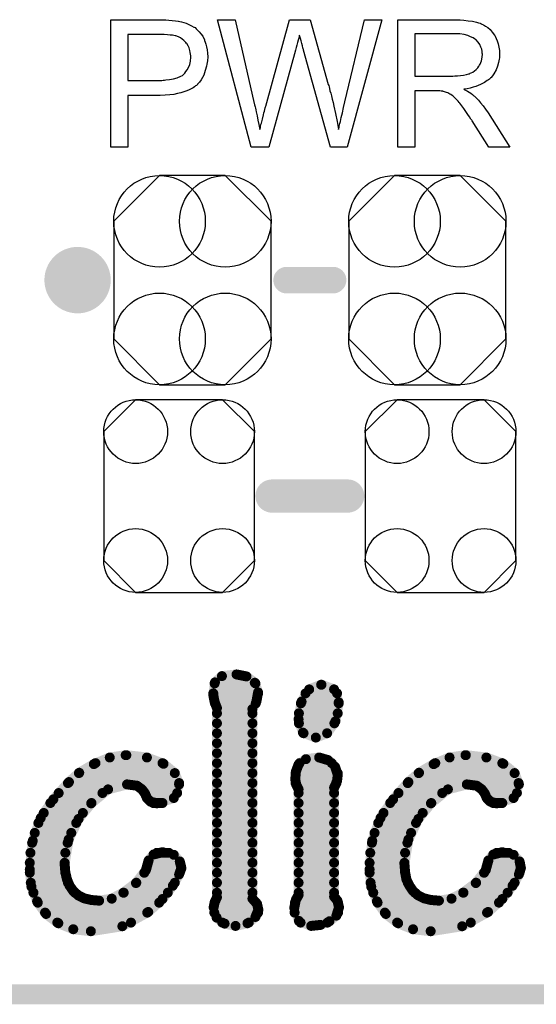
# Model space of a CAD drawing. Extents: x -0.07 to 0.95, y -0.15 to 2.1.
# Tile 5 of 16: x 0.57 to 0.72, y -0.15 to 0.14. Entities that reach past the tile are written whole.
import ezdxf

# ---------------------------------------------------------------- set-up
doc = ezdxf.new("R2010")
doc.units = 0
doc.layers.get('0').update_dxf_attribs({"linetype": 'CONTINUOUS'})
for name, color, linetype in [('gko', 6, 'CONTINUOUS'), ('gto', 2, 'CONTINUOUS'), ('gts', 1, 'CONTINUOUS')]:
    doc.layers.add(name, color=color, linetype=linetype)

# ---------------------------------------------------------------- blocks, each defined once
blk = doc.blocks.new('D11')
at = {"const_width": 0.005}
blk.add_lwpolyline([(-0.0025, 0, 1), (0.0025, 0, 1)], format="xyb", close=True, dxfattribs=at)
blk = doc.blocks.new('D13')
at = {"const_width": 0.0015}
blk.add_lwpolyline([(-0.00075, 0, 1), (0.00075, 0, 1)], format="xyb", close=True, dxfattribs=at)
blk = doc.blocks.new('D14')
at = {"const_width": 0.004}
blk.add_lwpolyline([(-0.002, 0, 1), (0.002, 0, 1)], format="xyb", close=True, dxfattribs=at)
blk = doc.blocks.new('D33')
at = {"const_width": 0.0984}
blk.add_lwpolyline([(-0.0315, 0), (0.0315, 0)], dxfattribs=at)
blk = doc.blocks.new('D36')
blk.add_lwpolyline([(-0.0237, 0.0177), (-0.0237, -0.0177), (-0.0099, -0.0315), (0.0099, -0.0315), (0.0237, -0.0177), (0.0237, 0.0177), (0.0099, 0.0315), (-0.0099, 0.0315)], close=True)
for centre in [(-0.0099, 0.0177), (0.0099, 0.0177), (-0.0099, -0.0177), (0.0099, -0.0177)]:
    blk.add_circle(centre, 0.0138)
blk = doc.blocks.new('D37')
blk.add_lwpolyline([(0.0227, -0.0194), (0.0227, 0.0194), (0.0131, 0.029), (-0.0131, 0.029), (-0.0227, 0.0194), (-0.0227, -0.0194), (-0.0131, -0.029), (0.0131, -0.029)], close=True)
for centre in [(-0.0131, 0.0194), (0.0131, 0.0194), (-0.0131, -0.0194), (0.0131, -0.0194)]:
    blk.add_circle(centre, 0.0096)

msp = doc.modelspace()

# ---------------------------------------------------------------- linework, layer by layer
at = {"layer": 'gko', "color": 6, "const_width": 0.006}
msp.add_lwpolyline([(-0.05, -0.15), (0.85, -0.15)], dxfattribs=at)
at = {"layer": 'gto', "color": 2}
for points in [[(0.6126, 0.1434), (0.6135, 0.1433), (0.6145, 0.1432), (0.6155, 0.1431), (0.6163, 0.143), (0.6164, 0.143), (0.6168, 0.1429), (0.6173, 0.1428), (0.618, 0.1426), (0.6187, 0.1424), (0.6195, 0.142), (0.6203, 0.1416), (0.621, 0.1412), (0.6211, 0.1411), (0.6214, 0.141), (0.6217, 0.1406), (0.6221, 0.1402), (0.6226, 0.1397), (0.6231, 0.1391), (0.6237, 0.1384), (0.6241, 0.1375), (0.6242, 0.1374), (0.6243, 0.1371), (0.6245, 0.1366), (0.6247, 0.136), (0.6249, 0.1352), (0.6251, 0.1343), (0.6252, 0.1333), (0.6253, 0.1322), (0.6253, 0.1322), (0.6253, 0.132), (0.6253, 0.1318), (0.6252, 0.1314), (0.6252, 0.131), (0.6251, 0.1305), (0.625, 0.13), (0.6249, 0.1294), (0.6245, 0.1281), (0.6243, 0.1274), (0.624, 0.1267), (0.6236, 0.126), (0.6232, 0.1253), (0.6227, 0.1246), (0.6221, 0.124), (0.6221, 0.1239), (0.622, 0.1238), (0.6218, 0.1236), (0.6215, 0.1235), (0.6212, 0.1232), (0.6208, 0.1229), (0.6202, 0.1226), (0.6196, 0.1223), (0.6189, 0.122), (0.618, 0.1217), (0.6171, 0.1214), (0.6161, 0.1212), (0.615, 0.1209), (0.6138, 0.1208), (0.6124, 0.1207), (0.6109, 0.1206), (0.6011, 0.1206), (0.6011, 0.105), (0.596, 0.105), (0.596, 0.1434), (0.6118, 0.1434), (0.6126, 0.1434)], [(0.6672, 0.105), (0.6622, 0.105), (0.6541, 0.1342), (0.6541, 0.1343), (0.6541, 0.1344), (0.654, 0.1346), (0.6539, 0.1349), (0.6538, 0.1355), (0.6536, 0.1362), (0.6534, 0.137), (0.6532, 0.1377), (0.653, 0.1383), (0.6529, 0.1386), (0.6529, 0.1387), (0.6529, 0.1387), (0.6528, 0.1386), (0.6528, 0.1383), (0.6527, 0.1378), (0.6525, 0.1372), (0.6523, 0.1365), (0.6521, 0.1357), (0.6519, 0.135), (0.6517, 0.1342), (0.6436, 0.105), (0.6383, 0.105), (0.6282, 0.1434), (0.6335, 0.1434), (0.6392, 0.1182), (0.6392, 0.1182), (0.6393, 0.118), (0.6393, 0.1178), (0.6394, 0.1175), (0.6395, 0.1172), (0.6396, 0.1168), (0.6397, 0.1163), (0.6398, 0.1157), (0.6401, 0.1145), (0.6403, 0.1132), (0.6406, 0.1118), (0.6409, 0.1103), (0.6409, 0.1104), (0.641, 0.1106), (0.6411, 0.1109), (0.6411, 0.1113), (0.6412, 0.1118), (0.6414, 0.1123), (0.6417, 0.1135), (0.642, 0.1148), (0.6421, 0.1154), (0.6423, 0.1159), (0.6424, 0.1164), (0.6425, 0.1169), (0.6426, 0.1172), (0.6427, 0.1174), (0.6499, 0.1434), (0.6561, 0.1434), (0.6615, 0.1239), (0.6615, 0.1239), (0.6617, 0.1236), (0.6618, 0.1232), (0.6619, 0.1227), (0.662, 0.122), (0.6623, 0.1213), (0.6625, 0.1205), (0.6627, 0.1195), (0.663, 0.1185), (0.6632, 0.1174), (0.6637, 0.1152), (0.6642, 0.1128), (0.6646, 0.1103), (0.6646, 0.1104), (0.6647, 0.1105), (0.6647, 0.1107), (0.6648, 0.111), (0.6648, 0.1113), (0.6649, 0.1117), (0.665, 0.1122), (0.6652, 0.1128), (0.6654, 0.114), (0.6658, 0.1154), (0.6661, 0.117), (0.6665, 0.1187), (0.6725, 0.1434), (0.6777, 0.1434), (0.6672, 0.105)], [(0.7008, 0.1434), (0.7013, 0.1434), (0.7024, 0.1433), (0.7037, 0.1431), (0.705, 0.143), (0.7062, 0.1427), (0.7068, 0.1425), (0.7073, 0.1424), (0.7074, 0.1424), (0.7074, 0.1423), (0.7078, 0.1421), (0.7083, 0.1419), (0.7089, 0.1415), (0.7096, 0.141), (0.7103, 0.1404), (0.7109, 0.1396), (0.7116, 0.1387), (0.7116, 0.1386), (0.7117, 0.1386), (0.7119, 0.1382), (0.7121, 0.1377), (0.7124, 0.137), (0.7127, 0.1361), (0.713, 0.1351), (0.7132, 0.1341), (0.7132, 0.1329), (0.7132, 0.1329), (0.7132, 0.1328), (0.7132, 0.1325), (0.7132, 0.1322), (0.7132, 0.1319), (0.7131, 0.1315), (0.7129, 0.1305), (0.7125, 0.1294), (0.7121, 0.1283), (0.7114, 0.1271), (0.711, 0.1265), (0.7106, 0.126), (0.7105, 0.1259), (0.7104, 0.1259), (0.7103, 0.1257), (0.7101, 0.1255), (0.7098, 0.1253), (0.7094, 0.1251), (0.709, 0.1248), (0.7086, 0.1245), (0.708, 0.1242), (0.7074, 0.1239), (0.7067, 0.1236), (0.706, 0.1233), (0.7052, 0.1231), (0.7043, 0.1228), (0.7034, 0.1226), (0.7024, 0.1225), (0.7025, 0.1224), (0.7027, 0.1223), (0.7031, 0.1221), (0.7035, 0.1219), (0.7045, 0.1213), (0.705, 0.1209), (0.7054, 0.1205), (0.7056, 0.1204), (0.7058, 0.1202), (0.7063, 0.1197), (0.7068, 0.1192), (0.7074, 0.1184), (0.7082, 0.1175), (0.7089, 0.1165), (0.7097, 0.1154), (0.7163, 0.105), (0.7099, 0.105), (0.7049, 0.113), (0.7049, 0.113), (0.7048, 0.1132), (0.7047, 0.1133), (0.7045, 0.1135), (0.7041, 0.1142), (0.7036, 0.1149), (0.703, 0.1158), (0.7024, 0.1167), (0.7018, 0.1175), (0.7012, 0.1183), (0.7012, 0.1183), (0.701, 0.1185), (0.7007, 0.1189), (0.7003, 0.1193), (0.6995, 0.1201), (0.6991, 0.1205), (0.6986, 0.1208), (0.6986, 0.1209), (0.6985, 0.1209), (0.6982, 0.121), (0.6979, 0.1212), (0.6976, 0.1214), (0.6972, 0.1215), (0.6963, 0.1218), (0.6962, 0.1218), (0.6961, 0.1219), (0.6959, 0.1219), (0.6956, 0.1219), (0.6952, 0.122), (0.6948, 0.122), (0.6942, 0.122), (0.6876, 0.122), (0.6876, 0.105), (0.6825, 0.105), (0.6825, 0.1434), (0.7003, 0.1434), (0.7008, 0.1434)], [(0.6121, 0.1389), (0.6011, 0.1389), (0.6011, 0.1251), (0.6114, 0.1251), (0.6118, 0.1252), (0.6122, 0.1252), (0.6126, 0.1253), (0.6137, 0.1254), (0.6149, 0.1256), (0.616, 0.1259), (0.6171, 0.1264), (0.6176, 0.1266), (0.618, 0.127), (0.6181, 0.1271), (0.6183, 0.1273), (0.6186, 0.1278), (0.619, 0.1283), (0.6194, 0.129), (0.6198, 0.1299), (0.62, 0.1309), (0.6201, 0.1321), (0.6201, 0.1321), (0.6201, 0.1322), (0.6201, 0.1325), (0.62, 0.133), (0.6199, 0.1335), (0.6198, 0.1341), (0.6196, 0.1349), (0.6193, 0.1355), (0.6189, 0.1362), (0.6188, 0.1362), (0.6186, 0.1365), (0.6184, 0.1367), (0.618, 0.1371), (0.6175, 0.1375), (0.617, 0.1379), (0.6164, 0.1382), (0.6156, 0.1385), (0.6156, 0.1385), (0.6154, 0.1385), (0.615, 0.1386), (0.6146, 0.1387), (0.6139, 0.1387), (0.6131, 0.1388), (0.6121, 0.1389)], [(0.6997, 0.1391), (0.6876, 0.1391), (0.6876, 0.1264), (0.6991, 0.1264), (0.6997, 0.1265), (0.7005, 0.1265), (0.7014, 0.1266), (0.7023, 0.1267), (0.7032, 0.1269), (0.7039, 0.1271), (0.7041, 0.1271), (0.7043, 0.1273), (0.7046, 0.1274), (0.7051, 0.1276), (0.7056, 0.128), (0.7061, 0.1284), (0.7066, 0.1289), (0.7069, 0.1294), (0.707, 0.1295), (0.7071, 0.1297), (0.7073, 0.13), (0.7075, 0.1305), (0.7077, 0.131), (0.7078, 0.1315), (0.7079, 0.1322), (0.708, 0.1329), (0.708, 0.1329), (0.708, 0.133), (0.7079, 0.1333), (0.7079, 0.1338), (0.7078, 0.1345), (0.7075, 0.1351), (0.7072, 0.1359), (0.7067, 0.1366), (0.706, 0.1374), (0.7059, 0.1374), (0.7056, 0.1376), (0.7052, 0.1379), (0.7044, 0.1382), (0.7036, 0.1386), (0.7025, 0.1389), (0.7012, 0.1391), (0.6997, 0.1391)]]:
    msp.add_lwpolyline(points, dxfattribs=at)
at = {"layer": 'gto', "color": 2, "const_width": 0.01}
for points in [[(0.591, 0.065, 1), (0.581, 0.065)], [(0.581, 0.065, 1), (0.591, 0.065)]]:
    msp.add_lwpolyline(points, format="xyb", dxfattribs=at)
at = {"layer": 'gto', "color": 2}
for points, const_width in [([(0.581, 0.065), (0.581, 0.065)], 0.01), ([(0.591, 0.065), (0.591, 0.065)], 0.01), ([(0.591, 0.065), (0.591, 0.065)], 0.01), ([(0.649, 0.065), (0.663, 0.065)], 0.008), ([(0.6446, 0), (0.6674, 0)], 0.01), ([(0.6274, -0.0561), (0.6295, -0.0542)], 0.003), ([(0.6295, -0.0542), (0.6339, -0.0537)], 0.003), ([(0.6339, -0.0537), (0.6369, -0.0543)], 0.003), ([(0.6369, -0.0543), (0.6394, -0.0562)], 0.003), ([(0.6269, -0.0599), (0.6274, -0.0561)], 0.003), ([(0.6273, -0.0564), (0.6396, -0.0564)], 0.003), ([(0.6394, -0.0562), (0.6404, -0.0591)], 0.003), ([(0.6558, -0.0582), (0.6594, -0.0568)], 0.003), ([(0.6594, -0.0568), (0.6595, -0.0568)], 0.003), ([(0.6595, -0.0568), (0.6633, -0.0582)], 0.003), ([(0.6269, -0.0594), (0.6404, -0.0594)], 0.003), ([(0.6269, -0.0599), (0.6273, -0.062)], 0.003), ([(0.6399, -0.0618), (0.6404, -0.0591)], 0.003), ([(0.6535, -0.0619), (0.6558, -0.0582)], 0.003), ([(0.6547, -0.0594), (0.6642, -0.0594)], 0.003), ([(0.6633, -0.0582), (0.6647, -0.0621)], 0.003), ([(0.6273, -0.062), (0.628, -0.0638)], 0.003), ([(0.6274, -0.0624), (0.6397, -0.0624)], 0.003), ([(0.6387, -0.0641), (0.6399, -0.0618)], 0.003), ([(0.6526, -0.0672), (0.6535, -0.0619)], 0.003), ([(0.6533, -0.0624), (0.6647, -0.0624)], 0.003), ([(0.6637, -0.0678), (0.6647, -0.0621)], 0.003), ([(0.628, -0.1208), (0.628, -0.0638)], 0.003), ([(0.628, -0.0654), (0.6387, -0.0654)], 0.003), ([(0.6387, -0.1212), (0.6387, -0.0641)], 0.003), ([(0.6527, -0.0654), (0.6644, -0.0654)], 0.003), ([(0.628, -0.0684), (0.6387, -0.0684)], 0.003), ([(0.6526, -0.0672), (0.6539, -0.0712)], 0.003), ([(0.6527, -0.0684), (0.6634, -0.0684)], 0.003), ([(0.6612, -0.0714), (0.6637, -0.0678)], 0.003), ([(0.628, -0.0714), (0.6387, -0.0714)], 0.003), ([(0.6539, -0.0712), (0.6578, -0.0727)], 0.003), ([(0.6541, -0.0714), (0.6612, -0.0714)], 0.003), ([(0.6578, -0.0727), (0.6612, -0.0714)], 0.003), ([(0.628, -0.0744), (0.6387, -0.0744)], 0.003), ([(0.5957, -0.0787), (0.6005, -0.078)], 0.003), ([(0.6005, -0.078), (0.6007, -0.078)], 0.003), ([(0.6007, -0.078), (0.6069, -0.0787)], 0.003), ([(0.628, -0.0774), (0.6387, -0.0774)], 0.003), ([(0.6981, -0.0787), (0.7029, -0.078)], 0.003), ([(0.7029, -0.078), (0.703, -0.078)], 0.003), ([(0.703, -0.078), (0.7092, -0.0787)], 0.003), ([(0.5865, -0.0833), (0.5909, -0.0807)], 0.003), ([(0.5909, -0.0807), (0.5957, -0.0787)], 0.003), ([(0.5914, -0.0804), (0.6116, -0.0804)], 0.003), ([(0.6069, -0.0787), (0.6119, -0.0806)], 0.003), ([(0.6119, -0.0806), (0.6153, -0.0834)], 0.003), ([(0.628, -0.0804), (0.6387, -0.0804)], 0.003), ([(0.6518, -0.0829), (0.6526, -0.0808)], 0.003), ([(0.6526, -0.0808), (0.6548, -0.0792)], 0.003), ([(0.6529, -0.0804), (0.6626, -0.0804)], 0.003), ([(0.6548, -0.0792), (0.6588, -0.0787)], 0.003), ([(0.6588, -0.0787), (0.6615, -0.0795)], 0.003), ([(0.6615, -0.0795), (0.6636, -0.0815)], 0.003), ([(0.6636, -0.0815), (0.6644, -0.0839)], 0.003), ([(0.6889, -0.0833), (0.6933, -0.0807)], 0.003), ([(0.6933, -0.0807), (0.6981, -0.0787)], 0.003), ([(0.6938, -0.0804), (0.714, -0.0804)], 0.003), ([(0.7092, -0.0787), (0.7143, -0.0806)], 0.003), ([(0.7143, -0.0806), (0.7177, -0.0834)], 0.003), ([(0.5834, -0.0861), (0.5865, -0.0833)], 0.003), ([(0.5864, -0.0834), (0.6153, -0.0834)], 0.003), ([(0.6153, -0.0834), (0.6166, -0.0868)], 0.003), ([(0.628, -0.0834), (0.6387, -0.0834)], 0.003), ([(0.6516, -0.0853), (0.6518, -0.0829)], 0.003), ([(0.6517, -0.0834), (0.6644, -0.0834)], 0.003), ([(0.6642, -0.0857), (0.6644, -0.084)], 0.003), ([(0.6644, -0.084), (0.6644, -0.0839)], 0.003), ([(0.6857, -0.0861), (0.6889, -0.0833)], 0.003), ([(0.6888, -0.0834), (0.7177, -0.0834)], 0.003), ([(0.7177, -0.0834), (0.719, -0.0868)], 0.003), ([(0.5787, -0.0913), (0.5834, -0.0861)], 0.003), ([(0.5831, -0.0864), (0.6166, -0.0864)], 0.003), ([(0.5952, -0.0883), (0.6009, -0.0868)], 0.003), ([(0.6009, -0.0868), (0.6039, -0.0872)], 0.003), ([(0.6039, -0.0872), (0.6054, -0.0883)], 0.003), ([(0.615, -0.0909), (0.6166, -0.0868)], 0.003), ([(0.628, -0.0864), (0.6387, -0.0864)], 0.003), ([(0.6516, -0.0853), (0.6519, -0.0869)], 0.003), ([(0.6517, -0.0864), (0.664, -0.0864)], 0.003), ([(0.6519, -0.0869), (0.6526, -0.0883)], 0.003), ([(0.6633, -0.0878), (0.6637, -0.087)], 0.003), ([(0.6637, -0.087), (0.6642, -0.0857)], 0.003), ([(0.6811, -0.0913), (0.6857, -0.0861)], 0.003), ([(0.6855, -0.0864), (0.7189, -0.0864)], 0.003), ([(0.6976, -0.0883), (0.7033, -0.0868)], 0.003), ([(0.7033, -0.0868), (0.7063, -0.0872)], 0.003), ([(0.7063, -0.0872), (0.7078, -0.0883)], 0.003), ([(0.7174, -0.0909), (0.719, -0.0868)], 0.003), ([(0.5803, -0.0894), (0.5935, -0.0894)], 0.003), ([(0.5901, -0.0925), (0.5952, -0.0883)], 0.003), ([(0.6054, -0.0883), (0.6063, -0.0895)], 0.003), ([(0.6062, -0.0894), (0.616, -0.0894)], 0.003), ([(0.6063, -0.0895), (0.6069, -0.0909)], 0.003), ([(0.628, -0.0894), (0.6387, -0.0894)], 0.003), ([(0.6526, -0.1201), (0.6526, -0.0883)], 0.003), ([(0.6526, -0.0894), (0.6633, -0.0894)], 0.003), ([(0.6633, -0.1206), (0.6633, -0.0878)], 0.003), ([(0.6827, -0.0894), (0.6959, -0.0894)], 0.003), ([(0.6925, -0.0925), (0.6976, -0.0883)], 0.003), ([(0.7078, -0.0883), (0.7087, -0.0895)], 0.003), ([(0.7086, -0.0894), (0.7184, -0.0894)], 0.003), ([(0.7087, -0.0895), (0.7093, -0.0909)], 0.003), ([(0.5749, -0.0969), (0.5787, -0.0913)], 0.003), ([(0.5778, -0.0924), (0.5902, -0.0924)], 0.003), ([(0.5863, -0.0972), (0.5901, -0.0925)], 0.003), ([(0.6069, -0.0909), (0.608, -0.092)], 0.003), ([(0.608, -0.092), (0.6099, -0.0925)], 0.003), ([(0.6088, -0.0924), (0.6116, -0.0924)], 0.003), ([(0.6099, -0.0925), (0.615, -0.0909)], 0.003), ([(0.628, -0.0924), (0.6387, -0.0924)], 0.003), ([(0.6526, -0.0924), (0.6633, -0.0924)], 0.003), ([(0.6773, -0.0969), (0.6811, -0.0913)], 0.003), ([(0.6802, -0.0924), (0.6926, -0.0924)], 0.003), ([(0.6887, -0.0972), (0.6925, -0.0925)], 0.003), ([(0.7093, -0.0909), (0.7104, -0.092)], 0.003), ([(0.7104, -0.092), (0.7123, -0.0925)], 0.003), ([(0.7112, -0.0924), (0.714, -0.0924)], 0.003), ([(0.7123, -0.0925), (0.7174, -0.0909)], 0.003), ([(0.5758, -0.0954), (0.5876, -0.0954)], 0.003), ([(0.628, -0.0954), (0.6387, -0.0954)], 0.003), ([(0.6526, -0.0954), (0.6633, -0.0954)], 0.003), ([(0.6782, -0.0954), (0.69, -0.0954)], 0.003), ([(0.5725, -0.1038), (0.5749, -0.0969)], 0.003), ([(0.5742, -0.0984), (0.5856, -0.0984)], 0.003), ([(0.5833, -0.1034), (0.5863, -0.0972)], 0.003), ([(0.628, -0.0984), (0.6387, -0.0984)], 0.003), ([(0.6526, -0.0984), (0.6633, -0.0984)], 0.003), ([(0.6748, -0.1038), (0.6773, -0.0969)], 0.003), ([(0.6766, -0.0984), (0.688, -0.0984)], 0.003), ([(0.6857, -0.1034), (0.6887, -0.0972)], 0.003), ([(0.5731, -0.1014), (0.5841, -0.1014)], 0.003), ([(0.628, -0.1014), (0.6387, -0.1014)], 0.003), ([(0.6526, -0.1014), (0.6633, -0.1014)], 0.003), ([(0.6755, -0.1014), (0.6865, -0.1014)], 0.003), ([(0.5716, -0.1124), (0.5725, -0.1038)], 0.003), ([(0.5723, -0.1044), (0.583, -0.1044)], 0.003), ([(0.5821, -0.1107), (0.5833, -0.1034)], 0.003), ([(0.628, -0.1044), (0.6387, -0.1044)], 0.003), ([(0.6526, -0.1044), (0.6633, -0.1044)], 0.003), ([(0.674, -0.1124), (0.6748, -0.1038)], 0.003), ([(0.6747, -0.1044), (0.6854, -0.1044)], 0.003), ([(0.6845, -0.1107), (0.6857, -0.1034)], 0.003), ([(0.5718, -0.1074), (0.5823, -0.1074)], 0.003), ([(0.6074, -0.1097), (0.6089, -0.1079)], 0.003), ([(0.6089, -0.1079), (0.6116, -0.1072)], 0.003), ([(0.6099, -0.1074), (0.6135, -0.1074)], 0.003), ([(0.6116, -0.1072), (0.615, -0.108)], 0.003), ([(0.615, -0.108), (0.6168, -0.11)], 0.003), ([(0.628, -0.1074), (0.6387, -0.1074)], 0.003), ([(0.6526, -0.1074), (0.6633, -0.1074)], 0.003), ([(0.6742, -0.1074), (0.6847, -0.1074)], 0.003), ([(0.7098, -0.1097), (0.7113, -0.1079)], 0.003), ([(0.7113, -0.1079), (0.714, -0.1072)], 0.003), ([(0.7123, -0.1074), (0.7159, -0.1074)], 0.003), ([(0.714, -0.1072), (0.7174, -0.108)], 0.003), ([(0.7174, -0.108), (0.7192, -0.11)], 0.003), ([(0.5716, -0.1104), (0.5821, -0.1104)], 0.003), ([(0.5821, -0.1107), (0.5823, -0.1132)], 0.003), ([(0.6066, -0.1126), (0.6074, -0.1097)], 0.003), ([(0.6072, -0.1104), (0.6169, -0.1104)], 0.003), ([(0.6168, -0.11), (0.6173, -0.112)], 0.003), ([(0.628, -0.1104), (0.6387, -0.1104)], 0.003), ([(0.6526, -0.1104), (0.6633, -0.1104)], 0.003), ([(0.674, -0.1104), (0.6845, -0.1104)], 0.003), ([(0.6845, -0.1107), (0.6847, -0.1132)], 0.003), ([(0.709, -0.1126), (0.7098, -0.1097)], 0.003), ([(0.7096, -0.1104), (0.7193, -0.1104)], 0.003), ([(0.7192, -0.11), (0.7196, -0.112)], 0.003), ([(0.5716, -0.1124), (0.5721, -0.1176)], 0.003), ([(0.5716, -0.1134), (0.5823, -0.1134)], 0.003), ([(0.5823, -0.1132), (0.5828, -0.1154)], 0.003), ([(0.6036, -0.1165), (0.6066, -0.1126)], 0.003), ([(0.6061, -0.1134), (0.6168, -0.1134)], 0.003), ([(0.6147, -0.1173), (0.6166, -0.1139)], 0.003), ([(0.6166, -0.1139), (0.6173, -0.112)], 0.003), ([(0.628, -0.1134), (0.6387, -0.1134)], 0.003), ([(0.6526, -0.1134), (0.6633, -0.1134)], 0.003), ([(0.674, -0.1124), (0.6745, -0.1176)], 0.003), ([(0.674, -0.1134), (0.6847, -0.1134)], 0.003), ([(0.6847, -0.1132), (0.6851, -0.1154)], 0.003), ([(0.706, -0.1165), (0.709, -0.1126)], 0.003), ([(0.7085, -0.1134), (0.7192, -0.1134)], 0.003), ([(0.7171, -0.1173), (0.719, -0.1139)], 0.003), ([(0.719, -0.1139), (0.7196, -0.112)], 0.003), ([(0.5719, -0.1164), (0.5831, -0.1164)], 0.003), ([(0.5828, -0.1154), (0.5836, -0.1173)], 0.003), ([(0.5998, -0.1194), (0.6036, -0.1165)], 0.003), ([(0.6037, -0.1164), (0.6153, -0.1164)], 0.003), ([(0.628, -0.1164), (0.6387, -0.1164)], 0.003), ([(0.6526, -0.1164), (0.6633, -0.1164)], 0.003), ([(0.6743, -0.1164), (0.6855, -0.1164)], 0.003), ([(0.6851, -0.1154), (0.686, -0.1173)], 0.003), ([(0.7022, -0.1194), (0.706, -0.1165)], 0.003), ([(0.7061, -0.1164), (0.7177, -0.1164)], 0.003), ([(0.5721, -0.1176), (0.5738, -0.122)], 0.003), ([(0.5727, -0.1194), (0.5852, -0.1194)], 0.003), ([(0.5836, -0.1173), (0.5847, -0.1189)], 0.003), ([(0.5847, -0.1189), (0.5862, -0.1202)], 0.003), ([(0.5963, -0.1212), (0.5998, -0.1194)], 0.003), ([(0.5999, -0.1194), (0.6132, -0.1194)], 0.003), ([(0.6116, -0.1213), (0.6147, -0.1173)], 0.003), ([(0.628, -0.1194), (0.6387, -0.1194)], 0.003), ([(0.6526, -0.1194), (0.6633, -0.1194)], 0.003), ([(0.6745, -0.1176), (0.6762, -0.122)], 0.003), ([(0.6751, -0.1194), (0.6876, -0.1194)], 0.003), ([(0.686, -0.1173), (0.6871, -0.1189)], 0.003), ([(0.6871, -0.1189), (0.6886, -0.1202)], 0.003), ([(0.6987, -0.1212), (0.7022, -0.1194)], 0.003), ([(0.7023, -0.1194), (0.7156, -0.1194)], 0.003), ([(0.714, -0.1213), (0.7171, -0.1173)], 0.003), ([(0.5738, -0.122), (0.5765, -0.1258)], 0.003), ([(0.574, -0.1224), (0.6106, -0.1224)], 0.003), ([(0.5862, -0.1202), (0.588, -0.1211)], 0.003), ([(0.588, -0.1211), (0.5901, -0.1216)], 0.003), ([(0.5901, -0.1216), (0.5925, -0.1218)], 0.003), ([(0.5925, -0.1218), (0.5963, -0.1212)], 0.003), ([(0.6073, -0.1252), (0.6116, -0.1213)], 0.003), ([(0.627, -0.1238), (0.6273, -0.1223)], 0.003), ([(0.6273, -0.1223), (0.628, -0.1208)], 0.003), ([(0.6273, -0.1224), (0.6398, -0.1224)], 0.003), ([(0.6387, -0.1212), (0.6401, -0.1228)], 0.003), ([(0.6401, -0.1228), (0.6405, -0.1246)], 0.003), ([(0.6513, -0.124), (0.6518, -0.1215)], 0.003), ([(0.6515, -0.1224), (0.6645, -0.1224)], 0.003), ([(0.6518, -0.1215), (0.6526, -0.1201)], 0.003), ([(0.6633, -0.1206), (0.6643, -0.1218)], 0.003), ([(0.6643, -0.1218), (0.6648, -0.1238)], 0.003), ([(0.6762, -0.122), (0.6789, -0.1258)], 0.003), ([(0.6764, -0.1224), (0.713, -0.1224)], 0.003), ([(0.6886, -0.1202), (0.6904, -0.1211)], 0.003), ([(0.6904, -0.1211), (0.6925, -0.1216)], 0.003), ([(0.6925, -0.1216), (0.6949, -0.1218)], 0.003), ([(0.6949, -0.1218), (0.6987, -0.1212)], 0.003), ([(0.7097, -0.1252), (0.714, -0.1213)], 0.003), ([(0.5762, -0.1254), (0.607, -0.1254)], 0.003), ([(0.5765, -0.1258), (0.5802, -0.1286)], 0.003), ([(0.5995, -0.1295), (0.6073, -0.1252)], 0.003), ([(0.627, -0.1238), (0.6279, -0.1269)], 0.003), ([(0.6272, -0.1254), (0.6404, -0.1254)], 0.003), ([(0.6396, -0.1267), (0.6405, -0.1246)], 0.003), ([(0.6513, -0.124), (0.6527, -0.1279)], 0.003), ([(0.6514, -0.1254), (0.6645, -0.1254)], 0.003), ([(0.664, -0.1263), (0.6648, -0.1238)], 0.003), ([(0.6786, -0.1254), (0.7094, -0.1254)], 0.003), ([(0.6789, -0.1258), (0.6826, -0.1286)], 0.003), ([(0.7019, -0.1295), (0.7097, -0.1252)], 0.003), ([(0.5799, -0.1284), (0.6021, -0.1284)], 0.003), ([(0.5802, -0.1286), (0.5847, -0.1304)], 0.003), ([(0.6279, -0.1269), (0.6303, -0.1287)], 0.003), ([(0.6296, -0.1284), (0.6376, -0.1284)], 0.003), ([(0.6303, -0.1287), (0.6336, -0.1294)], 0.003), ([(0.6336, -0.1294), (0.6372, -0.1286)], 0.003), ([(0.6372, -0.1286), (0.6396, -0.1267)], 0.003), ([(0.6527, -0.1279), (0.6564, -0.1294)], 0.003), ([(0.6532, -0.1284), (0.6613, -0.1284)], 0.003), ([(0.6592, -0.1291), (0.6619, -0.128)], 0.003), ([(0.6619, -0.128), (0.664, -0.1263)], 0.003), ([(0.6823, -0.1284), (0.7045, -0.1284)], 0.003), ([(0.6826, -0.1286), (0.6871, -0.1304)], 0.003), ([(0.5847, -0.1304), (0.59, -0.131)], 0.003), ([(0.59, -0.131), (0.5995, -0.1295)], 0.003), ([(0.6564, -0.1294), (0.6592, -0.1291)], 0.003), ([(0.6871, -0.1304), (0.6924, -0.131)], 0.003), ([(0.6924, -0.131), (0.7019, -0.1295)], 0.003)]:
    msp.add_lwpolyline(points, dxfattribs=dict(at, const_width=const_width))

# ---------------------------------------------------------------- block references
at = {"layer": 'gto'}
for name, p in [('D11', (0.581, 0.065)), ('D11', (0.581, 0.065)), ('D11', (0.591, 0.065)), ('D11', (0.591, 0.065)), ('D11', (0.591, 0.065)), ('D11', (0.591, 0.065)), ('D14', (0.649, 0.065)), ('D14', (0.663, 0.065)), ('D11', (0.6446, 0)), ('D11', (0.6674, 0)), ('D13', (0.6295, -0.0542)), ('D13', (0.6339, -0.0537)), ('D13', (0.6369, -0.0543)), ('D13', (0.6273, -0.0564)), ('D13', (0.6274, -0.0561)), ('D13', (0.6394, -0.0562)), ('D13', (0.6396, -0.0564)), ('D13', (0.6594, -0.0568)), ('D13', (0.6594, -0.0568)), ('D13', (0.6595, -0.0568)), ('D13', (0.6269, -0.0594)), ('D13', (0.6269, -0.0599)), ('D13', (0.6269, -0.0599)), ('D13', (0.6404, -0.0591)), ('D13', (0.6404, -0.0591)), ('D13', (0.6404, -0.0594)), ('D13', (0.6547, -0.0594)), ('D13', (0.6558, -0.0582)), ('D13', (0.6633, -0.0582)), ('D13', (0.6642, -0.0594)), ('D13', (0.6273, -0.062)), ('D13', (0.6273, -0.062)), ('D13', (0.6274, -0.0624)), ('D13', (0.6397, -0.0624)), ('D13', (0.6399, -0.0618)), ('D13', (0.6399, -0.0618)), ('D13', (0.6533, -0.0624)), ('D13', (0.6535, -0.0619)), ('D13', (0.6647, -0.0621)), ('D13', (0.6647, -0.0621)), ('D13', (0.6647, -0.0624)), ('D13', (0.628, -0.0638)), ('D13', (0.628, -0.0638)), ('D13', (0.628, -0.0654)), ('D13', (0.6387, -0.0641)), ('D13', (0.6387, -0.0641)), ('D13', (0.6387, -0.0654)), ('D13', (0.6527, -0.0654)), ('D13', (0.6644, -0.0654)), ('D13', (0.628, -0.0684)), ('D13', (0.6387, -0.0684)), ('D13', (0.6526, -0.0672)), ('D13', (0.6526, -0.0672)), ('D13', (0.6527, -0.0684)), ('D13', (0.6634, -0.0684)), ('D13', (0.6637, -0.0678)), ('D13', (0.6637, -0.0678)), ('D13', (0.628, -0.0714)), ('D13', (0.6387, -0.0714)), ('D13', (0.6539, -0.0712)), ('D13', (0.6539, -0.0712)), ('D13', (0.6541, -0.0714)), ('D13', (0.6612, -0.0714)), ('D13', (0.6612, -0.0714)), ('D13', (0.6612, -0.0714)), ('D13', (0.628, -0.0744)), ('D13', (0.6387, -0.0744)), ('D13', (0.6578, -0.0727)), ('D13', (0.6578, -0.0727)), ('D13', (0.6005, -0.078)), ('D13', (0.6005, -0.078)), ('D13', (0.6007, -0.078)), ('D13', (0.628, -0.0774)), ('D13', (0.6387, -0.0774)), ('D13', (0.7029, -0.078)), ('D13', (0.7029, -0.078)), ('D13', (0.703, -0.078)), ('D13', (0.5909, -0.0807)), ('D13', (0.5914, -0.0804)), ('D13', (0.5957, -0.0787)), ('D13', (0.6069, -0.0787)), ('D13', (0.6116, -0.0804)), ('D13', (0.6119, -0.0806)), ('D13', (0.628, -0.0804)), ('D13', (0.6387, -0.0804)), ('D13', (0.6526, -0.0808)), ('D13', (0.6529, -0.0804)), ('D13', (0.6548, -0.0792)), ('D13', (0.6588, -0.0787)), ('D13', (0.6615, -0.0795)), ('D13', (0.6626, -0.0804)), ('D13', (0.6636, -0.0815)), ('D13', (0.6933, -0.0807)), ('D13', (0.6938, -0.0804)), ('D13', (0.6981, -0.0787)), ('D13', (0.7092, -0.0787)), ('D13', (0.714, -0.0804)), ('D13', (0.7143, -0.0806)), ('D13', (0.5864, -0.0834)), ('D13', (0.5865, -0.0833)), ('D13', (0.6153, -0.0834)), ('D13', (0.6153, -0.0834)), ('D13', (0.628, -0.0834)), ('D13', (0.6387, -0.0834)), ('D13', (0.6517, -0.0834)), ('D13', (0.6518, -0.0829)), ('D13', (0.6644, -0.0834)), ('D13', (0.6644, -0.0839)), ('D13', (0.6644, -0.0839)), ('D13', (0.6644, -0.084)), ('D13', (0.6644, -0.084)), ('D13', (0.6888, -0.0834)), ('D13', (0.6889, -0.0833)), ('D13', (0.7177, -0.0834)), ('D13', (0.7177, -0.0834)), ('D13', (0.5831, -0.0864)), ('D13', (0.5834, -0.0861)), ('D13', (0.6009, -0.0868)), ('D13', (0.6009, -0.0868)), ('D13', (0.6039, -0.0872)), ('D13', (0.6039, -0.0872)), ('D13', (0.6166, -0.0864)), ('D13', (0.6166, -0.0868)), ('D13', (0.6166, -0.0868)), ('D13', (0.628, -0.0864)), ('D13', (0.6387, -0.0864)), ('D13', (0.6516, -0.0853)), ('D13', (0.6516, -0.0853)), ('D13', (0.6517, -0.0864)), ('D13', (0.6519, -0.0869)), ('D13', (0.6519, -0.0869)), ('D13', (0.6637, -0.087)), ('D13', (0.6637, -0.087)), ('D13', (0.664, -0.0864)), ('D13', (0.6642, -0.0857)), ('D13', (0.6642, -0.0857)), ('D13', (0.6855, -0.0864)), ('D13', (0.6857, -0.0861)), ('D13', (0.7033, -0.0868)), ('D13', (0.7033, -0.0868)), ('D13', (0.7063, -0.0872)), ('D13', (0.7063, -0.0872)), ('D13', (0.7189, -0.0864)), ('D13', (0.719, -0.0868)), ('D13', (0.719, -0.0868)), ('D13', (0.5803, -0.0894)), ('D13', (0.5935, -0.0894)), ('D13', (0.5952, -0.0883)), ('D13', (0.5952, -0.0883)), ('D13', (0.6054, -0.0883)), ('D13', (0.6054, -0.0883)), ('D13', (0.6062, -0.0894)), ('D13', (0.6063, -0.0895)), ('D13', (0.6063, -0.0895)), ('D13', (0.616, -0.0894)), ('D13', (0.628, -0.0894)), ('D13', (0.6387, -0.0894)), ('D13', (0.6526, -0.0883)), ('D13', (0.6526, -0.0883)), ('D13', (0.6526, -0.0894)), ('D13', (0.6633, -0.0878)), ('D13', (0.6633, -0.0878)), ('D13', (0.6633, -0.0894)), ('D13', (0.6827, -0.0894)), ('D13', (0.6959, -0.0894)), ('D13', (0.6976, -0.0883)), ('D13', (0.6976, -0.0883)), ('D13', (0.7078, -0.0883)), ('D13', (0.7078, -0.0883)), ('D13', (0.7086, -0.0894)), ('D13', (0.7087, -0.0895)), ('D13', (0.7087, -0.0895)), ('D13', (0.7184, -0.0894)), ('D13', (0.5778, -0.0924)), ('D13', (0.5787, -0.0913)), ('D13', (0.5901, -0.0925)), ('D13', (0.5901, -0.0925)), ('D13', (0.5902, -0.0924)), ('D13', (0.6069, -0.0909)), ('D13', (0.6069, -0.0909)), ('D13', (0.608, -0.092)), ('D13', (0.608, -0.092)), ('D13', (0.6088, -0.0924)), ('D13', (0.6099, -0.0925)), ('D13', (0.6099, -0.0925)), ('D13', (0.6116, -0.0924)), ('D13', (0.615, -0.0909)), ('D13', (0.615, -0.0909)), ('D13', (0.628, -0.0924)), ('D13', (0.6387, -0.0924)), ('D13', (0.6526, -0.0924)), ('D13', (0.6633, -0.0924)), ('D13', (0.6802, -0.0924)), ('D13', (0.6811, -0.0913)), ('D13', (0.6925, -0.0925)), ('D13', (0.6925, -0.0925)), ('D13', (0.6926, -0.0924)), ('D13', (0.7093, -0.0909)), ('D13', (0.7093, -0.0909)), ('D13', (0.7104, -0.092)), ('D13', (0.7104, -0.092)), ('D13', (0.7112, -0.0924)), ('D13', (0.7123, -0.0925)), ('D13', (0.7123, -0.0925)), ('D13', (0.714, -0.0924)), ('D13', (0.7174, -0.0909)), ('D13', (0.7174, -0.0909)), ('D13', (0.5758, -0.0954)), ('D13', (0.5876, -0.0954)), ('D13', (0.628, -0.0954)), ('D13', (0.6387, -0.0954)), ('D13', (0.6526, -0.0954)), ('D13', (0.6633, -0.0954)), ('D13', (0.6782, -0.0954)), ('D13', (0.69, -0.0954)), ('D13', (0.5742, -0.0984)), ('D13', (0.5749, -0.0969)), ('D13', (0.5856, -0.0984)), ('D13', (0.5863, -0.0972)), ('D13', (0.5863, -0.0972)), ('D13', (0.628, -0.0984)), ('D13', (0.6387, -0.0984)), ('D13', (0.6526, -0.0984)), ('D13', (0.6633, -0.0984)), ('D13', (0.6766, -0.0984)), ('D13', (0.6773, -0.0969)), ('D13', (0.688, -0.0984)), ('D13', (0.6887, -0.0972)), ('D13', (0.6887, -0.0972)), ('D13', (0.5731, -0.1014)), ('D13', (0.5841, -0.1014)), ('D13', (0.628, -0.1014)), ('D13', (0.6387, -0.1014)), ('D13', (0.6526, -0.1014)), ('D13', (0.6633, -0.1014)), ('D13', (0.6755, -0.1014)), ('D13', (0.6865, -0.1014)), ('D13', (0.5723, -0.1044)), ('D13', (0.5725, -0.1038)), ('D13', (0.583, -0.1044)), ('D13', (0.5833, -0.1034)), ('D13', (0.5833, -0.1034)), ('D13', (0.628, -0.1044)), ('D13', (0.6387, -0.1044)), ('D13', (0.6526, -0.1044)), ('D13', (0.6633, -0.1044)), ('D13', (0.6747, -0.1044)), ('D13', (0.6748, -0.1038)), ('D13', (0.6854, -0.1044)), ('D13', (0.6857, -0.1034)), ('D13', (0.6857, -0.1034)), ('D13', (0.5718, -0.1074)), ('D13', (0.5823, -0.1074)), ('D13', (0.6089, -0.1079)), ('D13', (0.6099, -0.1074)), ('D13', (0.6116, -0.1072)), ('D13', (0.6135, -0.1074)), ('D13', (0.615, -0.108)), ('D13', (0.628, -0.1074)), ('D13', (0.6387, -0.1074)), ('D13', (0.6526, -0.1074)), ('D13', (0.6633, -0.1074)), ('D13', (0.6742, -0.1074)), ('D13', (0.6847, -0.1074)), ('D13', (0.7113, -0.1079)), ('D13', (0.7123, -0.1074)), ('D13', (0.714, -0.1072)), ('D13', (0.7159, -0.1074)), ('D13', (0.7174, -0.108)), ('D13', (0.5716, -0.1104)), ('D13', (0.5821, -0.1104)), ('D13', (0.5821, -0.1107)), ('D13', (0.5821, -0.1107)), ('D13', (0.6072, -0.1104)), ('D13', (0.6074, -0.1097)), ('D13', (0.6168, -0.11)), ('D13', (0.6169, -0.1104)), ('D13', (0.628, -0.1104)), ('D13', (0.6387, -0.1104)), ('D13', (0.6526, -0.1104)), ('D13', (0.6633, -0.1104)), ('D13', (0.674, -0.1104)), ('D13', (0.6845, -0.1104)), ('D13', (0.6845, -0.1107)), ('D13', (0.6845, -0.1107)), ('D13', (0.7096, -0.1104)), ('D13', (0.7098, -0.1097)), ('D13', (0.7192, -0.11)), ('D13', (0.7193, -0.1104)), ('D13', (0.5716, -0.1124)), ('D13', (0.5716, -0.1124)), ('D13', (0.5716, -0.1134)), ('D13', (0.5823, -0.1132)), ('D13', (0.5823, -0.1134)), ('D13', (0.6061, -0.1134)), ('D13', (0.6066, -0.1126)), ('D13', (0.6166, -0.1139)), ('D13', (0.6166, -0.1139)), ('D13', (0.6168, -0.1134)), ('D13', (0.6173, -0.112)), ('D13', (0.6173, -0.112)), ('D13', (0.628, -0.1134)), ('D13', (0.6387, -0.1134)), ('D13', (0.6526, -0.1134)), ('D13', (0.6633, -0.1134)), ('D13', (0.674, -0.1124)), ('D13', (0.674, -0.1124)), ('D13', (0.674, -0.1134)), ('D13', (0.6847, -0.1132)), ('D13', (0.6847, -0.1134)), ('D13', (0.7085, -0.1134)), ('D13', (0.709, -0.1126)), ('D13', (0.719, -0.1139)), ('D13', (0.719, -0.1139)), ('D13', (0.7192, -0.1134)), ('D13', (0.7196, -0.112)), ('D13', (0.7196, -0.112)), ('D13', (0.5719, -0.1164)), ('D13', (0.5828, -0.1154)), ('D13', (0.5831, -0.1164)), ('D13', (0.6036, -0.1165)), ('D13', (0.6037, -0.1164)), ('D13', (0.6153, -0.1164)), ('D13', (0.628, -0.1164)), ('D13', (0.6387, -0.1164)), ('D13', (0.6526, -0.1164)), ('D13', (0.6633, -0.1164)), ('D13', (0.6743, -0.1164)), ('D13', (0.6851, -0.1154)), ('D13', (0.6855, -0.1164)), ('D13', (0.706, -0.1165)), ('D13', (0.7061, -0.1164)), ('D13', (0.7177, -0.1164)), ('D13', (0.5721, -0.1176)), ('D13', (0.5721, -0.1176)), ('D13', (0.5727, -0.1194)), ('D13', (0.5836, -0.1173)), ('D13', (0.5847, -0.1189)), ('D13', (0.5852, -0.1194)), ('D13', (0.5998, -0.1194)), ('D13', (0.5999, -0.1194)), ('D13', (0.6132, -0.1194)), ('D13', (0.6147, -0.1173)), ('D13', (0.6147, -0.1173)), ('D13', (0.628, -0.1194)), ('D13', (0.6387, -0.1194)), ('D13', (0.6526, -0.1194)), ('D13', (0.6633, -0.1194)), ('D13', (0.6745, -0.1176)), ('D13', (0.6745, -0.1176)), ('D13', (0.6751, -0.1194)), ('D13', (0.686, -0.1173)), ('D13', (0.6871, -0.1189)), ('D13', (0.6876, -0.1194)), ('D13', (0.7022, -0.1194)), ('D13', (0.7023, -0.1194)), ('D13', (0.7156, -0.1194)), ('D13', (0.7171, -0.1173)), ('D13', (0.7171, -0.1173)), ('D13', (0.5738, -0.122)), ('D13', (0.5738, -0.122)), ('D13', (0.574, -0.1224)), ('D13', (0.5862, -0.1202)), ('D13', (0.588, -0.1211)), ('D13', (0.5901, -0.1216)), ('D13', (0.5925, -0.1218)), ('D13', (0.5963, -0.1212)), ('D13', (0.6106, -0.1224)), ('D13', (0.6116, -0.1213)), ('D13', (0.6116, -0.1213)), ('D13', (0.6273, -0.1223)), ('D13', (0.6273, -0.1224)), ('D13', (0.628, -0.1208)), ('D13', (0.628, -0.1208)), ('D13', (0.6387, -0.1212)), ('D13', (0.6387, -0.1212)), ('D13', (0.6398, -0.1224)), ('D13', (0.6401, -0.1228)), ('D13', (0.6515, -0.1224)), ('D13', (0.6518, -0.1215)), ('D13', (0.6526, -0.1201)), ('D13', (0.6633, -0.1206)), ('D13', (0.6633, -0.1206)), ('D13', (0.6643, -0.1218)), ('D13', (0.6645, -0.1224)), ('D13', (0.6762, -0.122)), ('D13', (0.6762, -0.122)), ('D13', (0.6764, -0.1224)), ('D13', (0.6886, -0.1202)), ('D13', (0.6904, -0.1211)), ('D13', (0.6925, -0.1216)), ('D13', (0.6949, -0.1218)), ('D13', (0.6987, -0.1212)), ('D13', (0.713, -0.1224)), ('D13', (0.714, -0.1213)), ('D13', (0.714, -0.1213)), ('D13', (0.5762, -0.1254)), ('D13', (0.5765, -0.1258)), ('D13', (0.5765, -0.1258)), ('D13', (0.607, -0.1254)), ('D13', (0.6073, -0.1252)), ('D13', (0.6073, -0.1252)), ('D13', (0.627, -0.1238)), ('D13', (0.627, -0.1238)), ('D13', (0.6272, -0.1254)), ('D13', (0.6404, -0.1254)), ('D13', (0.6405, -0.1246)), ('D13', (0.6405, -0.1246)), ('D13', (0.6513, -0.124)), ('D13', (0.6513, -0.124)), ('D13', (0.6514, -0.1254)), ('D13', (0.6645, -0.1254)), ('D13', (0.6648, -0.1238)), ('D13', (0.6648, -0.1238)), ('D13', (0.6786, -0.1254)), ('D13', (0.6789, -0.1258)), ('D13', (0.6789, -0.1258)), ('D13', (0.7094, -0.1254)), ('D13', (0.7097, -0.1252)), ('D13', (0.7097, -0.1252)), ('D13', (0.5799, -0.1284)), ('D13', (0.5802, -0.1286)), ('D13', (0.5802, -0.1286)), ('D13', (0.6021, -0.1284)), ('D13', (0.6279, -0.1269)), ('D13', (0.6279, -0.1269)), ('D13', (0.6296, -0.1284)), ('D13', (0.6303, -0.1287)), ('D13', (0.6303, -0.1287)), ('D13', (0.6372, -0.1286)), ('D13', (0.6372, -0.1286)), ('D13', (0.6376, -0.1284)), ('D13', (0.6396, -0.1267)), ('D13', (0.6396, -0.1267)), ('D13', (0.6527, -0.1279)), ('D13', (0.6527, -0.1279)), ('D13', (0.6532, -0.1284)), ('D13', (0.6613, -0.1284)), ('D13', (0.6619, -0.128)), ('D13', (0.6619, -0.128)), ('D13', (0.664, -0.1263)), ('D13', (0.664, -0.1263)), ('D13', (0.6823, -0.1284)), ('D13', (0.6826, -0.1286)), ('D13', (0.6826, -0.1286)), ('D13', (0.7045, -0.1284)), ('D13', (0.5847, -0.1304)), ('D13', (0.5847, -0.1304)), ('D13', (0.59, -0.131)), ('D13', (0.59, -0.131)), ('D13', (0.5995, -0.1295)), ('D13', (0.5995, -0.1295)), ('D13', (0.6336, -0.1294)), ('D13', (0.6336, -0.1294)), ('D13', (0.6564, -0.1294)), ('D13', (0.6564, -0.1294)), ('D13', (0.6592, -0.1291)), ('D13', (0.6592, -0.1291)), ('D13', (0.6871, -0.1304)), ('D13', (0.6871, -0.1304)), ('D13', (0.6924, -0.131)), ('D13', (0.6924, -0.131)), ('D13', (0.7019, -0.1295)), ('D13', (0.7019, -0.1295))]:
    msp.add_blockref(name, p, dxfattribs=at)
at = {"layer": 'gts'}
for name, p in [('D36', (0.6206, 0.065)), ('D36', (0.6914, 0.065)), ('D33', (0.502, 0.029)), ('D37', (0.6166, 0)), ('D37', (0.6954, 0))]:
    msp.add_blockref(name, p, dxfattribs=at)

doc.saveas('drawing.dxf')
